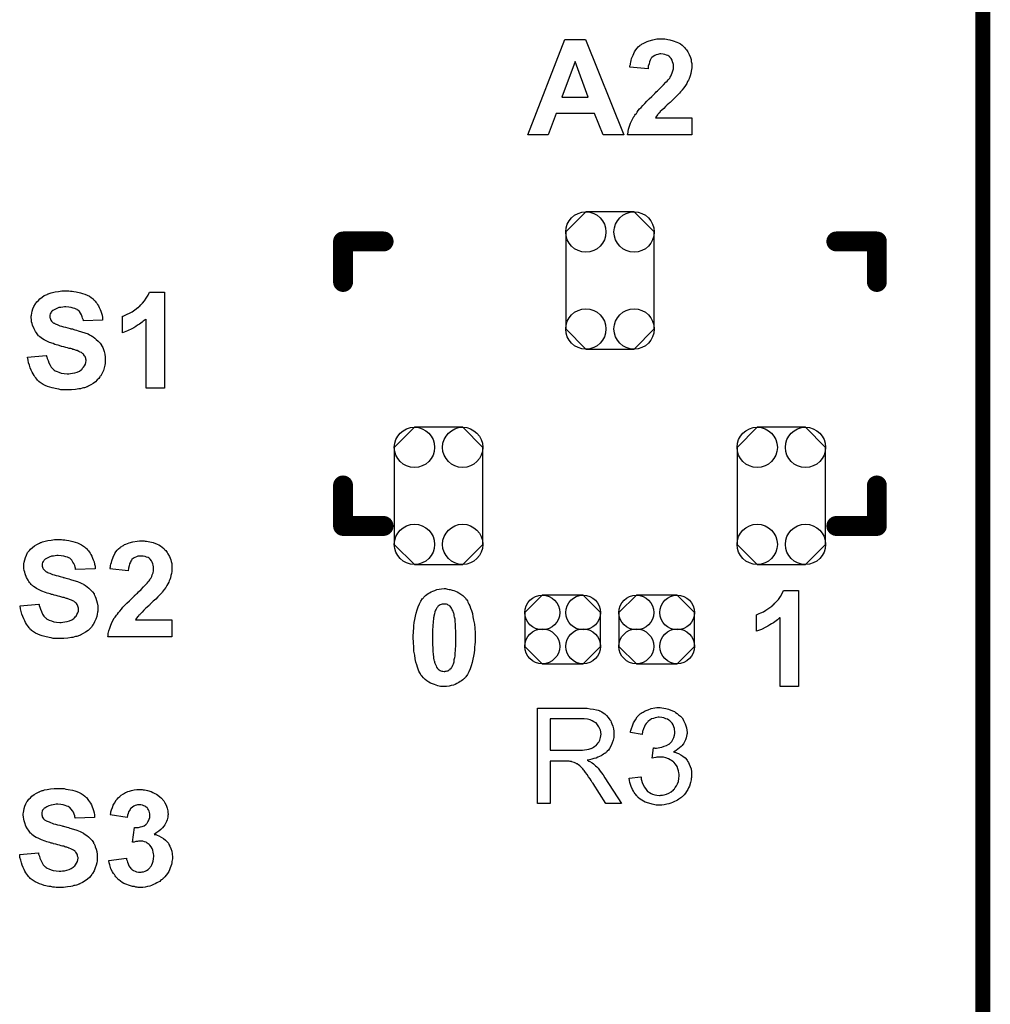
# Model space of a CAD drawing. Extents: x -0.07 to 0.95, y -0.15 to 1.54.
# Tile 12 of 13: x 0.56 to 0.95, y 0.78 to 1.17. Entities that reach past the tile are written whole.
import ezdxf

# ---------------------------------------------------------------- set-up
doc = ezdxf.new("R2010")
doc.units = 0
doc.layers.get('0').update_dxf_attribs({"linetype": 'CONTINUOUS'})
for name, color, linetype in [('gko', 6, 'CONTINUOUS'), ('gto', 2, 'CONTINUOUS'), ('gts', 1, 'CONTINUOUS')]:
    doc.layers.add(name, color=color, linetype=linetype)

# ---------------------------------------------------------------- blocks, each defined once
blk = doc.blocks.new('D67')
at = {"const_width": 0.004}
blk.add_lwpolyline([(-0.002, 0, 1), (0.002, 0, 1)], format="xyb", close=True, dxfattribs=at)
blk = doc.blocks.new('D71')
blk.add_lwpolyline([(0.0152, -0.0068), (0.0152, 0.0068), (0.0082, 0.0138), (-0.0082, 0.0138), (-0.0152, 0.0068), (-0.0152, -0.0068), (-0.0082, -0.0138), (0.0082, -0.0138)], close=True)
for centre in [(-0.0082, 0.0068), (0.0082, 0.0068), (-0.0082, -0.0068), (0.0082, -0.0068)]:
    blk.add_circle(centre, 0.007)
blk = doc.blocks.new('D74')
blk.add_lwpolyline([(-0.0178, 0.0195), (-0.0178, -0.0195), (-0.0097, -0.0276), (0.0097, -0.0276), (0.0178, -0.0195), (0.0178, 0.0195), (0.0097, 0.0276), (-0.0097, 0.0276)], close=True)
for centre in [(-0.0097, 0.0195), (0.0097, 0.0195), (-0.0097, -0.0195), (0.0097, -0.0195)]:
    blk.add_circle(centre, 0.0081)

msp = doc.modelspace()

# ---------------------------------------------------------------- linework, layer by layer
at = {"layer": 'gko', "color": 6, "const_width": 0.006}
msp.add_lwpolyline([(0.95, -0.05), (0.95, 1.45)], dxfattribs=at)
at = {"layer": 'gto', "color": 2}
for points in [[(0.8057, 1.1268), (0.7973, 1.1268), (0.7939, 1.1355), (0.7785, 1.1355), (0.7753, 1.1268), (0.7671, 1.1268), (0.782, 1.1652), (0.7902, 1.1652), (0.8057, 1.1268)], [(0.8217, 1.1654), (0.8222, 1.1654), (0.8228, 1.1653), (0.8234, 1.1652), (0.8241, 1.1651), (0.8255, 1.1647), (0.827, 1.1641), (0.8277, 1.1638), (0.8284, 1.1634), (0.8291, 1.1629), (0.8297, 1.1624), (0.8298, 1.1623), (0.8299, 1.1622), (0.83, 1.162), (0.8302, 1.1618), (0.8305, 1.1615), (0.8308, 1.1611), (0.8311, 1.1607), (0.8314, 1.1602), (0.832, 1.1591), (0.8325, 1.1579), (0.8327, 1.1571), (0.8328, 1.1564), (0.833, 1.1555), (0.833, 1.1547), (0.833, 1.1546), (0.833, 1.1543), (0.833, 1.1538), (0.8329, 1.1531), (0.8328, 1.1524), (0.8326, 1.1515), (0.8324, 1.1506), (0.8321, 1.1498), (0.832, 1.1496), (0.8319, 1.1494), (0.8317, 1.1489), (0.8313, 1.1483), (0.831, 1.1475), (0.8305, 1.1467), (0.8298, 1.1458), (0.8291, 1.1449), (0.8291, 1.1448), (0.8288, 1.1445), (0.8285, 1.1441), (0.828, 1.1436), (0.8274, 1.1429), (0.8265, 1.142), (0.8255, 1.1411), (0.8243, 1.1399), (0.8242, 1.1399), (0.8241, 1.1398), (0.824, 1.1397), (0.8237, 1.1394), (0.8231, 1.1389), (0.8224, 1.1382), (0.8217, 1.1375), (0.821, 1.1368), (0.8203, 1.1362), (0.8201, 1.1359), (0.8199, 1.1357), (0.8198, 1.1356), (0.8197, 1.1355), (0.8195, 1.1353), (0.8193, 1.135), (0.8188, 1.1344), (0.8184, 1.1337), (0.833, 1.1337), (0.833, 1.1268), (0.8072, 1.1268), (0.8072, 1.1269), (0.8072, 1.127), (0.8073, 1.1272), (0.8073, 1.1275), (0.8074, 1.1278), (0.8074, 1.1282), (0.8076, 1.1292), (0.808, 1.1303), (0.8084, 1.1316), (0.809, 1.1329), (0.8097, 1.1342), (0.8097, 1.1342), (0.8098, 1.1343), (0.8099, 1.1345), (0.8101, 1.1348), (0.8104, 1.1352), (0.8107, 1.1355), (0.8111, 1.136), (0.8115, 1.1366), (0.812, 1.1373), (0.8126, 1.1379), (0.8133, 1.1387), (0.8141, 1.1395), (0.8149, 1.1404), (0.8159, 1.1413), (0.8169, 1.1423), (0.818, 1.1434), (0.818, 1.1434), (0.8182, 1.1436), (0.8184, 1.1438), (0.8187, 1.1441), (0.8192, 1.1445), (0.8196, 1.1449), (0.8206, 1.1459), (0.8216, 1.147), (0.8226, 1.148), (0.8231, 1.1485), (0.8235, 1.149), (0.8239, 1.1494), (0.8241, 1.1497), (0.8241, 1.1498), (0.8243, 1.1501), (0.8246, 1.1505), (0.8249, 1.1511), (0.8251, 1.1518), (0.8254, 1.1526), (0.8256, 1.1534), (0.8256, 1.1542), (0.8256, 1.1543), (0.8256, 1.1543), (0.8256, 1.1546), (0.8256, 1.1551), (0.8255, 1.1556), (0.8253, 1.1562), (0.8251, 1.1569), (0.8247, 1.1575), (0.8243, 1.158), (0.8242, 1.1581), (0.8241, 1.1582), (0.8237, 1.1585), (0.8234, 1.1587), (0.8228, 1.1589), (0.8222, 1.1591), (0.8215, 1.1593), (0.8206, 1.1594), (0.8202, 1.1594), (0.8198, 1.1593), (0.8193, 1.1592), (0.8187, 1.159), (0.8181, 1.1587), (0.8175, 1.1584), (0.8169, 1.158), (0.8169, 1.1579), (0.8167, 1.1577), (0.8165, 1.1574), (0.8163, 1.1569), (0.816, 1.1562), (0.8158, 1.1554), (0.8155, 1.1545), (0.8154, 1.1534), (0.8081, 1.1541), (0.8081, 1.1541), (0.8081, 1.1544), (0.8081, 1.1546), (0.8083, 1.1551), (0.8083, 1.1556), (0.8085, 1.1561), (0.8086, 1.1567), (0.8088, 1.1575), (0.8094, 1.1589), (0.81, 1.1603), (0.8105, 1.161), (0.811, 1.1617), (0.8115, 1.1622), (0.8121, 1.1628), (0.8122, 1.1629), (0.8123, 1.1629), (0.8125, 1.163), (0.8128, 1.1632), (0.8131, 1.1634), (0.8135, 1.1636), (0.814, 1.1639), (0.8145, 1.1641), (0.8151, 1.1644), (0.8158, 1.1646), (0.8173, 1.1651), (0.819, 1.1654), (0.8199, 1.1654), (0.8208, 1.1655), (0.8214, 1.1655), (0.8217, 1.1654)], [(0.7861, 1.1563), (0.7808, 1.142), (0.7914, 1.142), (0.7861, 1.1563)], [(0.5826, 1.0641), (0.5832, 1.064), (0.5839, 1.064), (0.5846, 1.0639), (0.5855, 1.0637), (0.5873, 1.0634), (0.5881, 1.0631), (0.589, 1.0628), (0.5899, 1.0624), (0.5908, 1.062), (0.5915, 1.0615), (0.5923, 1.0609), (0.5923, 1.0609), (0.5924, 1.0607), (0.5926, 1.0606), (0.5928, 1.0604), (0.5931, 1.06), (0.5934, 1.0596), (0.5938, 1.0592), (0.5941, 1.0587), (0.5945, 1.0581), (0.5948, 1.0575), (0.5951, 1.0567), (0.5954, 1.056), (0.5957, 1.0552), (0.5959, 1.0543), (0.5961, 1.0534), (0.5961, 1.0524), (0.5884, 1.0521), (0.5884, 1.0522), (0.5884, 1.0523), (0.5883, 1.0526), (0.5881, 1.0531), (0.5879, 1.0537), (0.5876, 1.0545), (0.5873, 1.0551), (0.5868, 1.0558), (0.5862, 1.0564), (0.5861, 1.0564), (0.5859, 1.0566), (0.5855, 1.0568), (0.585, 1.057), (0.5843, 1.0572), (0.5835, 1.0575), (0.5825, 1.0576), (0.5813, 1.0577), (0.5808, 1.0577), (0.5802, 1.0576), (0.5794, 1.0575), (0.5786, 1.0574), (0.5777, 1.0571), (0.5769, 1.0567), (0.5761, 1.0562), (0.576, 1.0562), (0.5759, 1.0561), (0.5757, 1.0559), (0.5755, 1.0556), (0.5753, 1.0553), (0.575, 1.0549), (0.5749, 1.0544), (0.5749, 1.0539), (0.5749, 1.0538), (0.5749, 1.0536), (0.5749, 1.0534), (0.575, 1.0531), (0.5752, 1.0527), (0.5753, 1.0523), (0.5756, 1.0519), (0.576, 1.0515), (0.576, 1.0515), (0.5763, 1.0513), (0.5765, 1.0512), (0.5768, 1.0511), (0.577, 1.0509), (0.5774, 1.0508), (0.5779, 1.0506), (0.5784, 1.0504), (0.579, 1.0501), (0.5796, 1.0499), (0.5804, 1.0497), (0.5812, 1.0495), (0.5821, 1.0493), (0.5831, 1.049), (0.5831, 1.049), (0.5834, 1.0489), (0.5836, 1.0489), (0.584, 1.0488), (0.5845, 1.0486), (0.585, 1.0485), (0.5856, 1.0483), (0.5863, 1.0481), (0.5876, 1.0477), (0.589, 1.0473), (0.5903, 1.0468), (0.5909, 1.0465), (0.5914, 1.0462), (0.5915, 1.0462), (0.5915, 1.0461), (0.5919, 1.0459), (0.5924, 1.0456), (0.593, 1.0451), (0.5936, 1.0446), (0.5944, 1.0439), (0.5951, 1.0431), (0.5957, 1.0423), (0.5957, 1.0421), (0.5959, 1.0418), (0.5962, 1.0413), (0.5965, 1.0406), (0.5967, 1.0397), (0.597, 1.0387), (0.5972, 1.0375), (0.5972, 1.0362), (0.5972, 1.0361), (0.5972, 1.036), (0.5972, 1.0358), (0.5972, 1.0356), (0.5972, 1.0353), (0.5971, 1.0349), (0.597, 1.0342), (0.5968, 1.0332), (0.5965, 1.0321), (0.596, 1.031), (0.5954, 1.0299), (0.5954, 1.0299), (0.5952, 1.0298), (0.595, 1.0295), (0.5946, 1.0289), (0.594, 1.0283), (0.5933, 1.0276), (0.5924, 1.0269), (0.5914, 1.0263), (0.5901, 1.0257), (0.5901, 1.0257), (0.59, 1.0256), (0.5898, 1.0256), (0.5895, 1.0254), (0.5892, 1.0253), (0.5888, 1.0252), (0.5884, 1.0251), (0.5879, 1.025), (0.5873, 1.0248), (0.5866, 1.0247), (0.5852, 1.0245), (0.5836, 1.0243), (0.5818, 1.0243), (0.5811, 1.0243), (0.5806, 1.0243), (0.58, 1.0244), (0.5793, 1.0244), (0.5785, 1.0246), (0.5777, 1.0247), (0.5759, 1.0251), (0.5749, 1.0254), (0.574, 1.0257), (0.5731, 1.0261), (0.5722, 1.0265), (0.5714, 1.027), (0.5706, 1.0276), (0.5706, 1.0277), (0.5704, 1.0278), (0.5702, 1.0279), (0.57, 1.0282), (0.5697, 1.0286), (0.5693, 1.0291), (0.5689, 1.0296), (0.5686, 1.0301), (0.5682, 1.0308), (0.5678, 1.0315), (0.5674, 1.0323), (0.567, 1.0332), (0.5667, 1.0342), (0.5664, 1.0352), (0.5662, 1.0363), (0.566, 1.0375), (0.5735, 1.0382), (0.5735, 1.0382), (0.5736, 1.038), (0.5736, 1.0378), (0.5737, 1.0376), (0.5739, 1.0369), (0.5742, 1.0361), (0.5745, 1.0352), (0.575, 1.0342), (0.5755, 1.0334), (0.5763, 1.0326), (0.5764, 1.0325), (0.5767, 1.0323), (0.5771, 1.032), (0.5778, 1.0317), (0.5786, 1.0314), (0.5795, 1.0311), (0.5807, 1.0309), (0.5819, 1.0308), (0.5825, 1.0308), (0.5832, 1.0309), (0.584, 1.031), (0.5849, 1.0312), (0.5859, 1.0315), (0.5868, 1.0319), (0.5875, 1.0324), (0.5876, 1.0324), (0.5879, 1.0327), (0.5881, 1.033), (0.5885, 1.0334), (0.5889, 1.034), (0.5892, 1.0347), (0.5894, 1.0353), (0.5895, 1.0361), (0.5895, 1.0362), (0.5895, 1.0363), (0.5894, 1.0366), (0.5894, 1.0369), (0.5893, 1.0373), (0.5891, 1.0377), (0.5889, 1.038), (0.5886, 1.0384), (0.5886, 1.0385), (0.5885, 1.0386), (0.5883, 1.0388), (0.588, 1.039), (0.5876, 1.0393), (0.5871, 1.0395), (0.5866, 1.0398), (0.5859, 1.0401), (0.5858, 1.0401), (0.5856, 1.0402), (0.5852, 1.0403), (0.5849, 1.0404), (0.5846, 1.0405), (0.5842, 1.0406), (0.5838, 1.0408), (0.5833, 1.0409), (0.5827, 1.041), (0.582, 1.0412), (0.5813, 1.0414), (0.5805, 1.0416), (0.5797, 1.0418), (0.5796, 1.0418), (0.5794, 1.0419), (0.579, 1.042), (0.5787, 1.0421), (0.5782, 1.0423), (0.5775, 1.0424), (0.5769, 1.0426), (0.5762, 1.0429), (0.5748, 1.0434), (0.5734, 1.0441), (0.5727, 1.0444), (0.572, 1.0448), (0.5714, 1.0452), (0.5709, 1.0456), (0.5709, 1.0456), (0.5708, 1.0458), (0.5706, 1.0459), (0.5704, 1.0461), (0.5701, 1.0465), (0.5698, 1.0469), (0.5695, 1.0473), (0.5692, 1.0478), (0.5686, 1.0489), (0.568, 1.0503), (0.5678, 1.051), (0.5676, 1.0517), (0.5675, 1.0525), (0.5674, 1.0534), (0.5674, 1.0534), (0.5674, 1.0535), (0.5674, 1.0536), (0.5674, 1.0539), (0.5676, 1.0544), (0.5677, 1.0551), (0.5678, 1.056), (0.5681, 1.0569), (0.5685, 1.0579), (0.5691, 1.0589), (0.5691, 1.0589), (0.5691, 1.059), (0.5694, 1.0593), (0.5697, 1.0597), (0.5703, 1.0603), (0.5709, 1.0609), (0.5718, 1.0616), (0.5727, 1.0622), (0.5738, 1.0627), (0.5739, 1.0627), (0.574, 1.0628), (0.5742, 1.0629), (0.5744, 1.063), (0.5747, 1.0631), (0.575, 1.0632), (0.5755, 1.0633), (0.576, 1.0635), (0.5771, 1.0637), (0.5784, 1.0639), (0.5798, 1.0641), (0.5814, 1.0641), (0.5821, 1.0641), (0.5826, 1.0641)], [(0.621, 1.025), (0.6136, 1.025), (0.6136, 1.0528), (0.6136, 1.0527), (0.6135, 1.0526), (0.6132, 1.0525), (0.6129, 1.0522), (0.6125, 1.0519), (0.6121, 1.0515), (0.6115, 1.0511), (0.6109, 1.0507), (0.6102, 1.0503), (0.6095, 1.0498), (0.6087, 1.0493), (0.6079, 1.0489), (0.6061, 1.048), (0.6041, 1.0473), (0.6041, 1.0539), (0.6042, 1.0539), (0.6042, 1.054), (0.6044, 1.054), (0.6046, 1.0541), (0.6052, 1.0544), (0.606, 1.0547), (0.6069, 1.0551), (0.608, 1.0557), (0.6091, 1.0565), (0.6103, 1.0574), (0.6104, 1.0575), (0.6105, 1.0575), (0.6107, 1.0577), (0.6109, 1.0579), (0.6115, 1.0585), (0.6122, 1.0592), (0.613, 1.0601), (0.6137, 1.0612), (0.6145, 1.0624), (0.615, 1.0636), (0.621, 1.0636), (0.621, 1.025)], [(0.5796, 0.9641), (0.5802, 0.964), (0.5809, 0.964), (0.5816, 0.9639), (0.5825, 0.9637), (0.5842, 0.9634), (0.5851, 0.9631), (0.586, 0.9628), (0.5869, 0.9624), (0.5877, 0.962), (0.5885, 0.9615), (0.5892, 0.9609), (0.5893, 0.9609), (0.5894, 0.9607), (0.5896, 0.9606), (0.5898, 0.9604), (0.5901, 0.96), (0.5904, 0.9596), (0.5907, 0.9592), (0.5911, 0.9587), (0.5914, 0.9581), (0.5918, 0.9575), (0.5921, 0.9567), (0.5924, 0.956), (0.5927, 0.9552), (0.5929, 0.9543), (0.5931, 0.9534), (0.5931, 0.9524), (0.5853, 0.9521), (0.5853, 0.9522), (0.5853, 0.9523), (0.5852, 0.9526), (0.5851, 0.9531), (0.5849, 0.9537), (0.5846, 0.9545), (0.5842, 0.9551), (0.5837, 0.9558), (0.5832, 0.9564), (0.5831, 0.9564), (0.5829, 0.9566), (0.5825, 0.9568), (0.582, 0.957), (0.5813, 0.9572), (0.5805, 0.9575), (0.5795, 0.9576), (0.5783, 0.9577), (0.5777, 0.9577), (0.5771, 0.9576), (0.5764, 0.9575), (0.5756, 0.9574), (0.5747, 0.9571), (0.5739, 0.9567), (0.5731, 0.9562), (0.573, 0.9562), (0.5729, 0.9561), (0.5727, 0.9559), (0.5725, 0.9556), (0.5722, 0.9553), (0.572, 0.9549), (0.5719, 0.9544), (0.5719, 0.9539), (0.5719, 0.9538), (0.5719, 0.9536), (0.5719, 0.9534), (0.572, 0.9531), (0.5721, 0.9527), (0.5723, 0.9523), (0.5726, 0.9519), (0.573, 0.9515), (0.573, 0.9515), (0.5733, 0.9513), (0.5735, 0.9512), (0.5737, 0.9511), (0.574, 0.9509), (0.5744, 0.9508), (0.5749, 0.9506), (0.5754, 0.9504), (0.576, 0.9501), (0.5766, 0.9499), (0.5774, 0.9497), (0.5782, 0.9495), (0.5791, 0.9493), (0.5801, 0.949), (0.5801, 0.949), (0.5803, 0.9489), (0.5806, 0.9489), (0.581, 0.9488), (0.5815, 0.9486), (0.582, 0.9485), (0.5826, 0.9483), (0.5832, 0.9481), (0.5846, 0.9477), (0.586, 0.9473), (0.5873, 0.9468), (0.5878, 0.9465), (0.5884, 0.9462), (0.5884, 0.9462), (0.5885, 0.9461), (0.5888, 0.9459), (0.5893, 0.9456), (0.5899, 0.9451), (0.5906, 0.9446), (0.5913, 0.9439), (0.5921, 0.9431), (0.5927, 0.9423), (0.5927, 0.9421), (0.5929, 0.9418), (0.5932, 0.9413), (0.5934, 0.9406), (0.5937, 0.9397), (0.594, 0.9387), (0.5942, 0.9375), (0.5942, 0.9362), (0.5942, 0.9361), (0.5942, 0.936), (0.5942, 0.9358), (0.5942, 0.9356), (0.5942, 0.9353), (0.5941, 0.9349), (0.594, 0.9342), (0.5938, 0.9332), (0.5934, 0.9321), (0.5929, 0.931), (0.5923, 0.9299), (0.5923, 0.9299), (0.5922, 0.9298), (0.592, 0.9295), (0.5916, 0.9289), (0.591, 0.9283), (0.5903, 0.9276), (0.5893, 0.9269), (0.5883, 0.9263), (0.5871, 0.9257), (0.5871, 0.9257), (0.587, 0.9256), (0.5868, 0.9256), (0.5865, 0.9254), (0.5862, 0.9253), (0.5858, 0.9252), (0.5853, 0.9251), (0.5848, 0.925), (0.5842, 0.9248), (0.5836, 0.9247), (0.5822, 0.9245), (0.5806, 0.9243), (0.5788, 0.9243), (0.5781, 0.9243), (0.5776, 0.9243), (0.577, 0.9244), (0.5763, 0.9244), (0.5755, 0.9246), (0.5747, 0.9247), (0.5729, 0.9251), (0.5719, 0.9254), (0.571, 0.9257), (0.5701, 0.9261), (0.5692, 0.9265), (0.5684, 0.927), (0.5676, 0.9276), (0.5675, 0.9277), (0.5674, 0.9278), (0.5672, 0.9279), (0.567, 0.9282), (0.5666, 0.9286), (0.5663, 0.9291), (0.5659, 0.9296), (0.5655, 0.9301), (0.5651, 0.9308), (0.5648, 0.9315), (0.5644, 0.9323), (0.564, 0.9332), (0.5637, 0.9342), (0.5634, 0.9352), (0.5631, 0.9363), (0.563, 0.9375), (0.5705, 0.9382), (0.5705, 0.9382), (0.5706, 0.938), (0.5706, 0.9378), (0.5706, 0.9376), (0.5709, 0.9369), (0.5711, 0.9361), (0.5715, 0.9352), (0.572, 0.9342), (0.5725, 0.9334), (0.5732, 0.9326), (0.5734, 0.9325), (0.5736, 0.9323), (0.5741, 0.932), (0.5747, 0.9317), (0.5756, 0.9314), (0.5765, 0.9311), (0.5776, 0.9309), (0.5789, 0.9308), (0.5795, 0.9308), (0.5802, 0.9309), (0.581, 0.931), (0.5819, 0.9312), (0.5828, 0.9315), (0.5837, 0.9319), (0.5845, 0.9324), (0.5846, 0.9324), (0.5848, 0.9327), (0.5851, 0.933), (0.5855, 0.9334), (0.5858, 0.934), (0.5862, 0.9347), (0.5864, 0.9353), (0.5865, 0.9361), (0.5865, 0.9362), (0.5865, 0.9363), (0.5864, 0.9366), (0.5863, 0.9369), (0.5862, 0.9373), (0.5861, 0.9377), (0.5859, 0.938), (0.5856, 0.9384), (0.5856, 0.9385), (0.5855, 0.9386), (0.5853, 0.9388), (0.585, 0.939), (0.5846, 0.9393), (0.5841, 0.9395), (0.5836, 0.9398), (0.5828, 0.9401), (0.5828, 0.9401), (0.5826, 0.9402), (0.5822, 0.9403), (0.5819, 0.9404), (0.5816, 0.9405), (0.5812, 0.9406), (0.5807, 0.9408), (0.5802, 0.9409), (0.5797, 0.941), (0.579, 0.9412), (0.5783, 0.9414), (0.5775, 0.9416), (0.5766, 0.9418), (0.5766, 0.9418), (0.5764, 0.9419), (0.576, 0.942), (0.5756, 0.9421), (0.5751, 0.9423), (0.5745, 0.9424), (0.5739, 0.9426), (0.5732, 0.9429), (0.5717, 0.9434), (0.5704, 0.9441), (0.5696, 0.9444), (0.569, 0.9448), (0.5684, 0.9452), (0.5679, 0.9456), (0.5679, 0.9456), (0.5677, 0.9458), (0.5676, 0.9459), (0.5674, 0.9461), (0.5671, 0.9465), (0.5668, 0.9469), (0.5665, 0.9473), (0.5662, 0.9478), (0.5655, 0.9489), (0.565, 0.9503), (0.5648, 0.951), (0.5646, 0.9517), (0.5645, 0.9525), (0.5644, 0.9534), (0.5644, 0.9534), (0.5644, 0.9535), (0.5644, 0.9536), (0.5644, 0.9539), (0.5645, 0.9544), (0.5646, 0.9551), (0.5648, 0.956), (0.5651, 0.9569), (0.5655, 0.9579), (0.566, 0.9589), (0.566, 0.9589), (0.5661, 0.959), (0.5664, 0.9593), (0.5667, 0.9597), (0.5672, 0.9603), (0.5679, 0.9609), (0.5687, 0.9616), (0.5697, 0.9622), (0.5708, 0.9627), (0.5709, 0.9627), (0.571, 0.9628), (0.5711, 0.9629), (0.5714, 0.963), (0.5717, 0.9631), (0.572, 0.9632), (0.5725, 0.9633), (0.573, 0.9635), (0.5741, 0.9637), (0.5754, 0.9639), (0.5768, 0.9641), (0.5784, 0.9641), (0.5791, 0.9641), (0.5796, 0.9641)], [(0.6128, 0.9636), (0.6133, 0.9635), (0.6138, 0.9635), (0.6144, 0.9634), (0.6151, 0.9632), (0.6165, 0.9629), (0.618, 0.9623), (0.6188, 0.962), (0.6194, 0.9616), (0.6201, 0.9611), (0.6208, 0.9605), (0.6208, 0.9605), (0.6209, 0.9604), (0.621, 0.9602), (0.6212, 0.96), (0.6215, 0.9597), (0.6218, 0.9593), (0.6221, 0.9589), (0.6224, 0.9584), (0.623, 0.9573), (0.6235, 0.956), (0.6237, 0.9553), (0.6239, 0.9545), (0.624, 0.9537), (0.624, 0.9529), (0.624, 0.9528), (0.624, 0.9524), (0.624, 0.9519), (0.6239, 0.9513), (0.6238, 0.9505), (0.6236, 0.9497), (0.6234, 0.9488), (0.6231, 0.9479), (0.623, 0.9478), (0.6229, 0.9475), (0.6227, 0.947), (0.6224, 0.9464), (0.622, 0.9457), (0.6215, 0.9449), (0.6209, 0.944), (0.6201, 0.943), (0.6201, 0.943), (0.6199, 0.9427), (0.6195, 0.9423), (0.619, 0.9418), (0.6184, 0.9411), (0.6175, 0.9402), (0.6165, 0.9393), (0.6153, 0.9381), (0.6153, 0.938), (0.6151, 0.938), (0.615, 0.9378), (0.6148, 0.9376), (0.6141, 0.937), (0.6134, 0.9364), (0.6127, 0.9357), (0.612, 0.9349), (0.6113, 0.9343), (0.6111, 0.934), (0.6109, 0.9338), (0.6108, 0.9338), (0.6107, 0.9337), (0.6105, 0.9334), (0.6103, 0.9332), (0.6098, 0.9325), (0.6094, 0.9318), (0.624, 0.9318), (0.624, 0.925), (0.5982, 0.925), (0.5982, 0.9251), (0.5982, 0.9252), (0.5983, 0.9254), (0.5983, 0.9257), (0.5984, 0.926), (0.5984, 0.9264), (0.5987, 0.9274), (0.599, 0.9285), (0.5994, 0.9297), (0.6, 0.931), (0.6007, 0.9323), (0.6007, 0.9324), (0.6008, 0.9325), (0.6009, 0.9327), (0.6012, 0.9329), (0.6014, 0.9333), (0.6017, 0.9337), (0.6021, 0.9342), (0.6025, 0.9348), (0.603, 0.9354), (0.6037, 0.9361), (0.6043, 0.9369), (0.6051, 0.9377), (0.6059, 0.9385), (0.6069, 0.9395), (0.6079, 0.9405), (0.609, 0.9415), (0.609, 0.9416), (0.6092, 0.9418), (0.6094, 0.942), (0.6098, 0.9423), (0.6102, 0.9426), (0.6106, 0.9431), (0.6116, 0.9441), (0.6126, 0.9451), (0.6136, 0.9462), (0.6141, 0.9466), (0.6145, 0.9471), (0.6149, 0.9475), (0.6151, 0.9479), (0.6151, 0.948), (0.6153, 0.9483), (0.6156, 0.9487), (0.6159, 0.9493), (0.6161, 0.95), (0.6164, 0.9508), (0.6166, 0.9515), (0.6166, 0.9524), (0.6166, 0.9524), (0.6166, 0.9525), (0.6166, 0.9528), (0.6166, 0.9532), (0.6165, 0.9538), (0.6163, 0.9544), (0.6161, 0.955), (0.6158, 0.9556), (0.6153, 0.9562), (0.6153, 0.9562), (0.6151, 0.9564), (0.6148, 0.9566), (0.6144, 0.9569), (0.6138, 0.9571), (0.6132, 0.9573), (0.6125, 0.9575), (0.6116, 0.9575), (0.6113, 0.9575), (0.6108, 0.9575), (0.6103, 0.9574), (0.6097, 0.9572), (0.6091, 0.9569), (0.6085, 0.9566), (0.6079, 0.9561), (0.6079, 0.9561), (0.6077, 0.9559), (0.6075, 0.9555), (0.6073, 0.955), (0.607, 0.9544), (0.6068, 0.9536), (0.6065, 0.9526), (0.6064, 0.9515), (0.5991, 0.9523), (0.5991, 0.9523), (0.5992, 0.9525), (0.5992, 0.9528), (0.5993, 0.9532), (0.5993, 0.9537), (0.5995, 0.9543), (0.5997, 0.9549), (0.5998, 0.9556), (0.6004, 0.957), (0.601, 0.9585), (0.6015, 0.9592), (0.602, 0.9599), (0.6025, 0.9604), (0.6032, 0.961), (0.6032, 0.961), (0.6033, 0.9611), (0.6035, 0.9612), (0.6038, 0.9614), (0.6041, 0.9616), (0.6045, 0.9618), (0.605, 0.9621), (0.6055, 0.9623), (0.6062, 0.9626), (0.6068, 0.9628), (0.6083, 0.9632), (0.61, 0.9635), (0.6109, 0.9636), (0.6118, 0.9636), (0.6124, 0.9636), (0.6128, 0.9636)], [(0.7344, 0.9443), (0.7348, 0.9442), (0.7354, 0.9441), (0.7359, 0.944), (0.7366, 0.9438), (0.7373, 0.9436), (0.738, 0.9434), (0.7387, 0.9431), (0.7394, 0.9427), (0.7401, 0.9422), (0.7409, 0.9417), (0.7415, 0.9411), (0.7421, 0.9404), (0.7422, 0.9403), (0.7423, 0.9401), (0.7425, 0.9399), (0.7428, 0.9395), (0.743, 0.9389), (0.7434, 0.9382), (0.7437, 0.9375), (0.744, 0.9366), (0.7444, 0.9356), (0.7448, 0.9344), (0.745, 0.9331), (0.7453, 0.9317), (0.7456, 0.9301), (0.7458, 0.9285), (0.7459, 0.9266), (0.7459, 0.9246), (0.7459, 0.9246), (0.7459, 0.9245), (0.7459, 0.9244), (0.7459, 0.9241), (0.7459, 0.9236), (0.7459, 0.9229), (0.7458, 0.922), (0.7457, 0.9209), (0.7456, 0.9198), (0.7455, 0.9186), (0.7453, 0.9173), (0.745, 0.916), (0.7447, 0.9147), (0.7443, 0.9134), (0.7439, 0.9122), (0.7434, 0.911), (0.7428, 0.9099), (0.7421, 0.9089), (0.7421, 0.9089), (0.742, 0.9088), (0.7418, 0.9086), (0.7416, 0.9083), (0.7413, 0.9081), (0.7409, 0.9077), (0.7404, 0.9073), (0.7399, 0.907), (0.7393, 0.9066), (0.7386, 0.9062), (0.7379, 0.9059), (0.7372, 0.9056), (0.7363, 0.9054), (0.7354, 0.9052), (0.7344, 0.9051), (0.7334, 0.905), (0.7332, 0.905), (0.7329, 0.9051), (0.7325, 0.9051), (0.732, 0.9051), (0.7315, 0.9052), (0.7309, 0.9053), (0.7302, 0.9056), (0.7295, 0.9058), (0.7288, 0.9061), (0.728, 0.9064), (0.7273, 0.9068), (0.7265, 0.9073), (0.7258, 0.9079), (0.7251, 0.9085), (0.7244, 0.9093), (0.7243, 0.9093), (0.7242, 0.9095), (0.7241, 0.9098), (0.7239, 0.9101), (0.7236, 0.9106), (0.7233, 0.9112), (0.723, 0.912), (0.7227, 0.9128), (0.7224, 0.9138), (0.7221, 0.9149), (0.7218, 0.9162), (0.7216, 0.9176), (0.7213, 0.9192), (0.7212, 0.9209), (0.7211, 0.9227), (0.721, 0.9247), (0.721, 0.9248), (0.721, 0.9248), (0.721, 0.925), (0.721, 0.9252), (0.721, 0.9258), (0.7211, 0.9265), (0.7211, 0.9274), (0.7212, 0.9284), (0.7213, 0.9295), (0.7214, 0.9308), (0.7217, 0.932), (0.7219, 0.9333), (0.7222, 0.9346), (0.7226, 0.9359), (0.723, 0.9371), (0.7235, 0.9383), (0.7241, 0.9394), (0.7247, 0.9404), (0.7248, 0.9404), (0.7249, 0.9405), (0.7251, 0.9407), (0.7253, 0.941), (0.7256, 0.9413), (0.726, 0.9416), (0.7265, 0.942), (0.727, 0.9424), (0.7276, 0.9427), (0.7282, 0.9431), (0.7289, 0.9434), (0.7297, 0.9437), (0.7305, 0.944), (0.7315, 0.9442), (0.7324, 0.9443), (0.7334, 0.9444), (0.734, 0.9444), (0.7344, 0.9443)], [(0.8759, 0.905), (0.8685, 0.905), (0.8685, 0.9328), (0.8684, 0.9327), (0.8683, 0.9326), (0.8681, 0.9325), (0.8678, 0.9322), (0.8674, 0.9319), (0.8669, 0.9315), (0.8664, 0.9311), (0.8658, 0.9307), (0.8651, 0.9303), (0.8644, 0.9298), (0.8636, 0.9293), (0.8628, 0.9289), (0.861, 0.928), (0.859, 0.9273), (0.859, 0.9339), (0.8591, 0.9339), (0.8591, 0.934), (0.8593, 0.934), (0.8595, 0.9341), (0.8601, 0.9344), (0.8608, 0.9347), (0.8618, 0.9351), (0.8628, 0.9357), (0.864, 0.9365), (0.8652, 0.9374), (0.8653, 0.9375), (0.8654, 0.9375), (0.8655, 0.9377), (0.8658, 0.9379), (0.8664, 0.9385), (0.867, 0.9392), (0.8678, 0.9401), (0.8686, 0.9412), (0.8693, 0.9424), (0.8699, 0.9436), (0.8759, 0.9436), (0.8759, 0.905)], [(0.7334, 0.9382), (0.7332, 0.9382), (0.7329, 0.9382), (0.7327, 0.9381), (0.7323, 0.938), (0.7319, 0.9379), (0.7314, 0.9376), (0.731, 0.9374), (0.731, 0.9373), (0.7309, 0.9372), (0.7307, 0.937), (0.7305, 0.9367), (0.7302, 0.9362), (0.73, 0.9357), (0.7297, 0.9351), (0.7295, 0.9343), (0.7295, 0.9342), (0.7294, 0.9342), (0.7294, 0.934), (0.7294, 0.9337), (0.7293, 0.9334), (0.7293, 0.933), (0.7292, 0.9326), (0.7292, 0.932), (0.729, 0.9314), (0.729, 0.9307), (0.7289, 0.9299), (0.7289, 0.929), (0.7288, 0.928), (0.7288, 0.927), (0.7288, 0.9259), (0.7288, 0.9246), (0.7288, 0.9246), (0.7288, 0.9244), (0.7288, 0.924), (0.7288, 0.9235), (0.7288, 0.923), (0.7288, 0.9224), (0.7288, 0.9216), (0.7289, 0.9209), (0.7289, 0.9194), (0.729, 0.9178), (0.7291, 0.9171), (0.7292, 0.9164), (0.7293, 0.9158), (0.7294, 0.9153), (0.7295, 0.9152), (0.7295, 0.9149), (0.7297, 0.9144), (0.7299, 0.9139), (0.7302, 0.9134), (0.7304, 0.9128), (0.7308, 0.9123), (0.7311, 0.9119), (0.7312, 0.9119), (0.7313, 0.9118), (0.7315, 0.9117), (0.7318, 0.9115), (0.7321, 0.9114), (0.7325, 0.9112), (0.7329, 0.9112), (0.7334, 0.9111), (0.7337, 0.9111), (0.7339, 0.9112), (0.7342, 0.9112), (0.7346, 0.9113), (0.735, 0.9114), (0.7354, 0.9117), (0.7358, 0.9119), (0.7358, 0.912), (0.7359, 0.9121), (0.7362, 0.9123), (0.7364, 0.9127), (0.7366, 0.913), (0.7369, 0.9136), (0.7372, 0.9142), (0.7374, 0.915), (0.7374, 0.915), (0.7374, 0.9151), (0.7374, 0.9153), (0.7375, 0.9155), (0.7375, 0.9159), (0.7376, 0.9163), (0.7377, 0.9167), (0.7378, 0.9173), (0.7378, 0.9179), (0.7379, 0.9186), (0.738, 0.9194), (0.738, 0.9203), (0.7381, 0.9212), (0.7381, 0.9223), (0.7381, 0.9234), (0.7381, 0.9246), (0.7381, 0.9247), (0.7381, 0.9249), (0.7381, 0.9253), (0.7381, 0.9258), (0.7381, 0.9263), (0.7381, 0.9269), (0.7381, 0.9276), (0.738, 0.9284), (0.738, 0.9299), (0.7379, 0.9314), (0.7378, 0.9321), (0.7376, 0.9329), (0.7375, 0.9335), (0.7374, 0.934), (0.7374, 0.934), (0.7374, 0.9341), (0.7373, 0.9344), (0.7372, 0.9348), (0.737, 0.9354), (0.7367, 0.9359), (0.7364, 0.9365), (0.7361, 0.937), (0.7358, 0.9374), (0.7357, 0.9374), (0.7356, 0.9375), (0.7354, 0.9376), (0.7351, 0.9378), (0.7348, 0.938), (0.7344, 0.9381), (0.7339, 0.9382), (0.7334, 0.9382)], [(0.7893, 0.8964), (0.7898, 0.8964), (0.7909, 0.8963), (0.7921, 0.8961), (0.7935, 0.896), (0.7947, 0.8957), (0.7953, 0.8955), (0.7958, 0.8954), (0.7959, 0.8954), (0.7959, 0.8953), (0.7963, 0.8951), (0.7968, 0.8949), (0.7974, 0.8945), (0.798, 0.894), (0.7987, 0.8934), (0.7994, 0.8926), (0.8001, 0.8917), (0.8001, 0.8916), (0.8001, 0.8916), (0.8004, 0.8912), (0.8006, 0.8907), (0.8009, 0.89), (0.8012, 0.8891), (0.8015, 0.8881), (0.8016, 0.8871), (0.8017, 0.8859), (0.8017, 0.8859), (0.8017, 0.8857), (0.8017, 0.8855), (0.8016, 0.8852), (0.8016, 0.8849), (0.8016, 0.8845), (0.8014, 0.8835), (0.801, 0.8824), (0.8006, 0.8813), (0.7999, 0.8801), (0.7995, 0.8795), (0.799, 0.879), (0.799, 0.8789), (0.7989, 0.8789), (0.7987, 0.8787), (0.7985, 0.8785), (0.7983, 0.8783), (0.7979, 0.8781), (0.7975, 0.8778), (0.797, 0.8775), (0.7965, 0.8772), (0.7959, 0.8769), (0.7952, 0.8766), (0.7945, 0.8763), (0.7936, 0.8761), (0.7928, 0.8758), (0.7919, 0.8756), (0.7909, 0.8755), (0.791, 0.8754), (0.7912, 0.8753), (0.7915, 0.8751), (0.792, 0.8749), (0.793, 0.8743), (0.7935, 0.8739), (0.7939, 0.8735), (0.794, 0.8734), (0.7943, 0.8732), (0.7948, 0.8727), (0.7953, 0.8722), (0.7959, 0.8714), (0.7966, 0.8705), (0.7974, 0.8695), (0.7981, 0.8684), (0.8047, 0.858), (0.7984, 0.858), (0.7934, 0.866), (0.7934, 0.866), (0.7933, 0.8662), (0.7931, 0.8663), (0.793, 0.8665), (0.7926, 0.8672), (0.7921, 0.8679), (0.7915, 0.8688), (0.7909, 0.8697), (0.7903, 0.8705), (0.7897, 0.8713), (0.7896, 0.8713), (0.7895, 0.8715), (0.7892, 0.8719), (0.7888, 0.8723), (0.788, 0.8731), (0.7875, 0.8735), (0.7871, 0.8738), (0.787, 0.8739), (0.7869, 0.8739), (0.7867, 0.874), (0.7864, 0.8742), (0.786, 0.8744), (0.7857, 0.8745), (0.7848, 0.8748), (0.7847, 0.8748), (0.7846, 0.8749), (0.7844, 0.8749), (0.7841, 0.8749), (0.7837, 0.875), (0.7833, 0.875), (0.7827, 0.875), (0.7761, 0.875), (0.7761, 0.858), (0.771, 0.858), (0.771, 0.8964), (0.7888, 0.8964), (0.7893, 0.8964)], [(0.8209, 0.8965), (0.8217, 0.8964), (0.8226, 0.8962), (0.8236, 0.896), (0.8246, 0.8956), (0.8256, 0.8952), (0.8256, 0.8952), (0.8257, 0.8951), (0.826, 0.895), (0.8265, 0.8946), (0.8271, 0.8942), (0.8277, 0.8937), (0.8284, 0.8931), (0.8291, 0.8924), (0.8296, 0.8915), (0.8297, 0.8914), (0.8298, 0.8911), (0.8301, 0.8906), (0.8303, 0.89), (0.8306, 0.8893), (0.8308, 0.8885), (0.831, 0.8875), (0.8311, 0.8866), (0.8311, 0.8865), (0.8311, 0.8861), (0.831, 0.8857), (0.8309, 0.8851), (0.8307, 0.8844), (0.8304, 0.8836), (0.8301, 0.8828), (0.8297, 0.882), (0.8296, 0.8819), (0.8294, 0.8817), (0.8291, 0.8813), (0.8287, 0.8809), (0.8281, 0.8804), (0.8274, 0.8798), (0.8267, 0.8793), (0.8257, 0.8788), (0.8258, 0.8788), (0.8259, 0.8788), (0.8261, 0.8787), (0.8263, 0.8786), (0.8269, 0.8784), (0.8277, 0.8781), (0.8286, 0.8776), (0.8294, 0.8771), (0.8303, 0.8764), (0.8311, 0.8755), (0.8311, 0.8754), (0.8313, 0.8751), (0.8317, 0.8745), (0.832, 0.8738), (0.8323, 0.8729), (0.8327, 0.8719), (0.8329, 0.8707), (0.8329, 0.8693), (0.8329, 0.8693), (0.8329, 0.8691), (0.8329, 0.8688), (0.8329, 0.8685), (0.8328, 0.868), (0.8327, 0.8675), (0.8326, 0.867), (0.8325, 0.8664), (0.8321, 0.865), (0.8317, 0.8643), (0.8314, 0.8637), (0.8309, 0.8629), (0.8304, 0.8622), (0.8299, 0.8615), (0.8292, 0.8608), (0.8292, 0.8608), (0.8291, 0.8607), (0.8288, 0.8605), (0.8286, 0.8603), (0.8282, 0.86), (0.8278, 0.8597), (0.8273, 0.8594), (0.8267, 0.8591), (0.8261, 0.8588), (0.8253, 0.8584), (0.8246, 0.8582), (0.8238, 0.8579), (0.8229, 0.8577), (0.8219, 0.8575), (0.821, 0.8574), (0.82, 0.8573), (0.8195, 0.8573), (0.8191, 0.8574), (0.8187, 0.8574), (0.8182, 0.8575), (0.8176, 0.8576), (0.817, 0.8577), (0.8157, 0.8581), (0.8143, 0.8586), (0.8136, 0.8589), (0.8129, 0.8593), (0.8122, 0.8598), (0.8116, 0.8603), (0.8115, 0.8604), (0.8114, 0.8605), (0.8112, 0.8607), (0.8111, 0.8609), (0.8108, 0.8612), (0.8105, 0.8616), (0.8102, 0.8619), (0.8098, 0.8624), (0.8095, 0.863), (0.8092, 0.8636), (0.8086, 0.8649), (0.8081, 0.8664), (0.8079, 0.8673), (0.8078, 0.8682), (0.8125, 0.8688), (0.8125, 0.8687), (0.8126, 0.8686), (0.8126, 0.8684), (0.8127, 0.8681), (0.8127, 0.8678), (0.8128, 0.8674), (0.8131, 0.8665), (0.8135, 0.8655), (0.814, 0.8646), (0.8146, 0.8637), (0.8152, 0.8629), (0.8153, 0.8629), (0.8156, 0.8627), (0.816, 0.8624), (0.8166, 0.8621), (0.8172, 0.8618), (0.8181, 0.8615), (0.819, 0.8613), (0.82, 0.8612), (0.8203, 0.8612), (0.8206, 0.8613), (0.8212, 0.8613), (0.8219, 0.8615), (0.8228, 0.8618), (0.8238, 0.8622), (0.8247, 0.8627), (0.8256, 0.8635), (0.8257, 0.8636), (0.826, 0.8639), (0.8263, 0.8644), (0.8268, 0.8651), (0.8272, 0.8659), (0.8276, 0.8669), (0.8278, 0.868), (0.8279, 0.8692), (0.8279, 0.8693), (0.8279, 0.8694), (0.8279, 0.8695), (0.8279, 0.8698), (0.8278, 0.8704), (0.8277, 0.8711), (0.8274, 0.872), (0.8271, 0.8729), (0.8265, 0.8738), (0.8258, 0.8746), (0.8257, 0.8747), (0.8254, 0.8749), (0.8249, 0.8753), (0.8243, 0.8756), (0.8236, 0.876), (0.8226, 0.8764), (0.8216, 0.8766), (0.8204, 0.8767), (0.8199, 0.8767), (0.8195, 0.8766), (0.819, 0.8766), (0.8185, 0.8765), (0.8178, 0.8764), (0.8171, 0.8762), (0.8176, 0.8804), (0.8179, 0.8804), (0.8181, 0.8803), (0.8188, 0.8803), (0.8195, 0.8804), (0.8202, 0.8805), (0.821, 0.8807), (0.8219, 0.881), (0.8228, 0.8814), (0.8238, 0.8819), (0.8238, 0.8819), (0.8239, 0.8819), (0.8242, 0.8821), (0.8246, 0.8825), (0.825, 0.883), (0.8254, 0.8838), (0.8258, 0.8846), (0.8261, 0.8855), (0.8262, 0.8861), (0.8262, 0.8867), (0.8262, 0.8867), (0.8262, 0.8868), (0.8262, 0.8871), (0.8261, 0.8876), (0.826, 0.8882), (0.8258, 0.8889), (0.8255, 0.8896), (0.8251, 0.8903), (0.8244, 0.891), (0.8244, 0.891), (0.8241, 0.8912), (0.8237, 0.8915), (0.8232, 0.8919), (0.8226, 0.8921), (0.8218, 0.8924), (0.8209, 0.8926), (0.8199, 0.8927), (0.8195, 0.8927), (0.819, 0.8926), (0.8183, 0.8925), (0.8176, 0.8922), (0.8168, 0.892), (0.8161, 0.8915), (0.8153, 0.891), (0.8153, 0.8909), (0.8151, 0.8906), (0.8147, 0.8902), (0.8143, 0.8897), (0.814, 0.889), (0.8136, 0.8881), (0.8132, 0.887), (0.813, 0.8858), (0.8083, 0.8866), (0.8083, 0.8867), (0.8084, 0.8869), (0.8084, 0.8871), (0.8085, 0.8874), (0.8086, 0.8878), (0.8087, 0.8882), (0.8091, 0.8893), (0.8096, 0.8905), (0.8103, 0.8917), (0.8111, 0.8929), (0.8122, 0.894), (0.8122, 0.894), (0.8123, 0.8941), (0.8125, 0.8942), (0.8127, 0.8944), (0.813, 0.8946), (0.8134, 0.8948), (0.8138, 0.895), (0.8143, 0.8953), (0.8154, 0.8957), (0.8167, 0.8962), (0.8182, 0.8965), (0.819, 0.8966), (0.8203, 0.8966), (0.8209, 0.8965)], [(0.7882, 0.8921), (0.7761, 0.8921), (0.7761, 0.8794), (0.7875, 0.8794), (0.7882, 0.8795), (0.789, 0.8795), (0.7899, 0.8796), (0.7908, 0.8797), (0.7916, 0.8799), (0.7924, 0.8801), (0.7925, 0.8801), (0.7928, 0.8803), (0.7931, 0.8804), (0.7935, 0.8806), (0.794, 0.881), (0.7945, 0.8814), (0.795, 0.8819), (0.7954, 0.8824), (0.7955, 0.8825), (0.7956, 0.8827), (0.7958, 0.883), (0.796, 0.8835), (0.7961, 0.884), (0.7963, 0.8845), (0.7964, 0.8852), (0.7965, 0.8859), (0.7965, 0.8859), (0.7965, 0.886), (0.7964, 0.8863), (0.7964, 0.8868), (0.7963, 0.8875), (0.796, 0.8881), (0.7956, 0.8889), (0.7951, 0.8896), (0.7945, 0.8904), (0.7944, 0.8904), (0.7941, 0.8906), (0.7936, 0.8909), (0.7929, 0.8912), (0.7921, 0.8916), (0.791, 0.8919), (0.7897, 0.8921), (0.7882, 0.8921)], [(0.5794, 0.8641), (0.58, 0.864), (0.5807, 0.864), (0.5814, 0.8638), (0.5823, 0.8637), (0.584, 0.8634), (0.5849, 0.8631), (0.5858, 0.8628), (0.5867, 0.8624), (0.5875, 0.862), (0.5883, 0.8615), (0.589, 0.8609), (0.5891, 0.8609), (0.5892, 0.8607), (0.5894, 0.8606), (0.5896, 0.8604), (0.5899, 0.86), (0.5902, 0.8596), (0.5905, 0.8592), (0.5909, 0.8587), (0.5913, 0.8581), (0.5916, 0.8575), (0.5919, 0.8567), (0.5922, 0.856), (0.5925, 0.8552), (0.5927, 0.8543), (0.5929, 0.8534), (0.5929, 0.8524), (0.5851, 0.8521), (0.5851, 0.8522), (0.5851, 0.8522), (0.585, 0.8526), (0.5849, 0.8531), (0.5847, 0.8537), (0.5844, 0.8545), (0.584, 0.8551), (0.5835, 0.8558), (0.583, 0.8564), (0.5829, 0.8564), (0.5827, 0.8566), (0.5823, 0.8568), (0.5818, 0.857), (0.5811, 0.8572), (0.5803, 0.8575), (0.5793, 0.8576), (0.5781, 0.8577), (0.5775, 0.8577), (0.5769, 0.8576), (0.5762, 0.8575), (0.5754, 0.8574), (0.5745, 0.8571), (0.5737, 0.8567), (0.5729, 0.8562), (0.5728, 0.8562), (0.5727, 0.8561), (0.5725, 0.8559), (0.5723, 0.8556), (0.572, 0.8553), (0.5718, 0.8549), (0.5717, 0.8544), (0.5717, 0.8539), (0.5717, 0.8538), (0.5717, 0.8536), (0.5717, 0.8534), (0.5718, 0.8531), (0.5719, 0.8527), (0.5721, 0.8523), (0.5724, 0.8519), (0.5728, 0.8515), (0.5728, 0.8515), (0.5731, 0.8513), (0.5733, 0.8512), (0.5735, 0.8511), (0.5738, 0.8509), (0.5742, 0.8508), (0.5747, 0.8506), (0.5752, 0.8504), (0.5758, 0.8501), (0.5764, 0.8499), (0.5772, 0.8497), (0.578, 0.8495), (0.5789, 0.8493), (0.5799, 0.849), (0.5799, 0.849), (0.5802, 0.8489), (0.5804, 0.8489), (0.5808, 0.8488), (0.5813, 0.8486), (0.5818, 0.8485), (0.5824, 0.8483), (0.583, 0.8481), (0.5844, 0.8477), (0.5858, 0.8473), (0.5871, 0.8468), (0.5876, 0.8465), (0.5882, 0.8462), (0.5883, 0.8462), (0.5883, 0.8461), (0.5886, 0.8459), (0.5891, 0.8456), (0.5898, 0.8451), (0.5904, 0.8446), (0.5911, 0.8439), (0.5919, 0.8431), (0.5925, 0.8423), (0.5925, 0.8421), (0.5927, 0.8418), (0.593, 0.8413), (0.5932, 0.8406), (0.5935, 0.8397), (0.5938, 0.8387), (0.594, 0.8375), (0.594, 0.8362), (0.594, 0.8361), (0.594, 0.836), (0.594, 0.8358), (0.594, 0.8356), (0.594, 0.8353), (0.5939, 0.8349), (0.5938, 0.8342), (0.5936, 0.8332), (0.5932, 0.8321), (0.5928, 0.831), (0.5921, 0.8299), (0.5921, 0.8299), (0.592, 0.8298), (0.5918, 0.8295), (0.5914, 0.8289), (0.5908, 0.8283), (0.5901, 0.8276), (0.5891, 0.8269), (0.5881, 0.8263), (0.5869, 0.8257), (0.5869, 0.8257), (0.5868, 0.8256), (0.5866, 0.8256), (0.5863, 0.8254), (0.586, 0.8253), (0.5856, 0.8252), (0.5851, 0.8251), (0.5846, 0.825), (0.584, 0.8248), (0.5834, 0.8247), (0.582, 0.8245), (0.5804, 0.8243), (0.5786, 0.8243), (0.5779, 0.8243), (0.5774, 0.8243), (0.5768, 0.8244), (0.5761, 0.8244), (0.5753, 0.8246), (0.5745, 0.8247), (0.5727, 0.8251), (0.5717, 0.8254), (0.5708, 0.8257), (0.5699, 0.8261), (0.569, 0.8265), (0.5682, 0.827), (0.5674, 0.8276), (0.5673, 0.8277), (0.5672, 0.8278), (0.567, 0.8279), (0.5668, 0.8282), (0.5664, 0.8286), (0.5661, 0.8291), (0.5657, 0.8296), (0.5653, 0.8301), (0.5649, 0.8308), (0.5646, 0.8315), (0.5642, 0.8323), (0.5638, 0.8332), (0.5635, 0.8342), (0.5632, 0.8352), (0.5629, 0.8363), (0.5628, 0.8375), (0.5703, 0.8382), (0.5703, 0.8382), (0.5704, 0.838), (0.5704, 0.8378), (0.5704, 0.8376), (0.5707, 0.8369), (0.5709, 0.8361), (0.5713, 0.8352), (0.5718, 0.8342), (0.5723, 0.8334), (0.573, 0.8326), (0.5732, 0.8325), (0.5734, 0.8323), (0.5739, 0.832), (0.5745, 0.8317), (0.5754, 0.8314), (0.5763, 0.8311), (0.5774, 0.8309), (0.5787, 0.8308), (0.5793, 0.8308), (0.58, 0.8309), (0.5808, 0.831), (0.5817, 0.8312), (0.5827, 0.8315), (0.5835, 0.8319), (0.5843, 0.8324), (0.5844, 0.8324), (0.5846, 0.8327), (0.5849, 0.833), (0.5853, 0.8334), (0.5856, 0.834), (0.586, 0.8347), (0.5862, 0.8353), (0.5863, 0.8361), (0.5863, 0.8362), (0.5863, 0.8363), (0.5862, 0.8366), (0.5861, 0.8369), (0.586, 0.8373), (0.5859, 0.8377), (0.5857, 0.838), (0.5854, 0.8384), (0.5854, 0.8385), (0.5853, 0.8386), (0.5851, 0.8388), (0.5848, 0.839), (0.5844, 0.8393), (0.5839, 0.8395), (0.5834, 0.8398), (0.5827, 0.8401), (0.5826, 0.8401), (0.5824, 0.8402), (0.582, 0.8403), (0.5817, 0.8404), (0.5814, 0.8405), (0.581, 0.8406), (0.5805, 0.8408), (0.58, 0.8409), (0.5795, 0.841), (0.5788, 0.8412), (0.5781, 0.8414), (0.5773, 0.8416), (0.5764, 0.8418), (0.5764, 0.8418), (0.5762, 0.8419), (0.5758, 0.842), (0.5754, 0.8421), (0.5749, 0.8423), (0.5743, 0.8424), (0.5737, 0.8426), (0.573, 0.8429), (0.5716, 0.8434), (0.5702, 0.8441), (0.5694, 0.8444), (0.5688, 0.8448), (0.5682, 0.8452), (0.5677, 0.8456), (0.5677, 0.8456), (0.5676, 0.8458), (0.5674, 0.8459), (0.5672, 0.8461), (0.5669, 0.8465), (0.5666, 0.8469), (0.5663, 0.8473), (0.566, 0.8478), (0.5653, 0.8489), (0.5648, 0.8503), (0.5646, 0.851), (0.5644, 0.8517), (0.5643, 0.8525), (0.5642, 0.8534), (0.5642, 0.8534), (0.5642, 0.8535), (0.5642, 0.8536), (0.5642, 0.8539), (0.5643, 0.8544), (0.5644, 0.8551), (0.5646, 0.856), (0.5649, 0.8569), (0.5653, 0.8579), (0.5658, 0.8589), (0.5658, 0.8589), (0.5659, 0.859), (0.5662, 0.8593), (0.5665, 0.8597), (0.5671, 0.8603), (0.5677, 0.8609), (0.5686, 0.8616), (0.5695, 0.8622), (0.5706, 0.8627), (0.5707, 0.8627), (0.5708, 0.8628), (0.5709, 0.8629), (0.5712, 0.863), (0.5715, 0.8631), (0.5718, 0.8632), (0.5723, 0.8633), (0.5728, 0.8635), (0.5739, 0.8637), (0.5752, 0.8639), (0.5766, 0.8641), (0.5782, 0.8641), (0.5789, 0.8641), (0.5794, 0.8641)], [(0.612, 0.8636), (0.6125, 0.8635), (0.613, 0.8635), (0.6136, 0.8634), (0.6142, 0.8632), (0.6156, 0.8628), (0.6163, 0.8625), (0.6171, 0.8621), (0.6178, 0.8617), (0.6184, 0.8613), (0.6192, 0.8607), (0.6198, 0.8601), (0.6198, 0.8601), (0.6199, 0.86), (0.6201, 0.8599), (0.6202, 0.8596), (0.6207, 0.8591), (0.6212, 0.8583), (0.6217, 0.8574), (0.6221, 0.8562), (0.6224, 0.855), (0.6224, 0.8544), (0.6225, 0.8537), (0.6225, 0.8537), (0.6225, 0.8535), (0.6224, 0.8533), (0.6224, 0.8529), (0.6223, 0.8525), (0.6222, 0.852), (0.6221, 0.8514), (0.6218, 0.8508), (0.6215, 0.8502), (0.6212, 0.8495), (0.6207, 0.8489), (0.6202, 0.8482), (0.6195, 0.8475), (0.6188, 0.8469), (0.6179, 0.8463), (0.6169, 0.8456), (0.617, 0.8456), (0.6171, 0.8456), (0.6173, 0.8456), (0.6175, 0.8455), (0.6181, 0.8453), (0.6188, 0.845), (0.6197, 0.8445), (0.6206, 0.844), (0.6214, 0.8433), (0.6222, 0.8424), (0.6223, 0.8423), (0.6226, 0.842), (0.6228, 0.8415), (0.6232, 0.8408), (0.6236, 0.8399), (0.6239, 0.8389), (0.6241, 0.8378), (0.6242, 0.8365), (0.6242, 0.8364), (0.6242, 0.8363), (0.6242, 0.836), (0.6242, 0.8357), (0.6241, 0.8352), (0.624, 0.8347), (0.6239, 0.8341), (0.6238, 0.8335), (0.6233, 0.8322), (0.623, 0.8314), (0.6227, 0.8307), (0.6222, 0.8299), (0.6217, 0.8292), (0.6212, 0.8285), (0.6205, 0.8278), (0.6204, 0.8278), (0.6203, 0.8277), (0.6201, 0.8275), (0.6198, 0.8273), (0.6194, 0.827), (0.6191, 0.8267), (0.6185, 0.8264), (0.6179, 0.8261), (0.6173, 0.8257), (0.6166, 0.8254), (0.6158, 0.8251), (0.6151, 0.8248), (0.6142, 0.8246), (0.6133, 0.8244), (0.6123, 0.8243), (0.6113, 0.8243), (0.6108, 0.8243), (0.6104, 0.8243), (0.61, 0.8244), (0.6095, 0.8244), (0.6089, 0.8246), (0.6082, 0.8247), (0.6069, 0.825), (0.6055, 0.8256), (0.6047, 0.8259), (0.604, 0.8263), (0.6033, 0.8268), (0.6026, 0.8273), (0.6026, 0.8273), (0.6025, 0.8274), (0.6023, 0.8276), (0.6021, 0.8278), (0.6018, 0.8281), (0.6015, 0.8285), (0.6012, 0.8289), (0.6009, 0.8294), (0.6005, 0.8299), (0.6001, 0.8305), (0.5995, 0.8318), (0.599, 0.8334), (0.5988, 0.8342), (0.5987, 0.8351), (0.6058, 0.836), (0.6058, 0.8359), (0.6058, 0.8359), (0.6058, 0.8355), (0.606, 0.835), (0.6061, 0.8344), (0.6064, 0.8338), (0.6067, 0.833), (0.6071, 0.8324), (0.6076, 0.8318), (0.6077, 0.8317), (0.6079, 0.8315), (0.6082, 0.8313), (0.6086, 0.8311), (0.6092, 0.8308), (0.6098, 0.8306), (0.6105, 0.8304), (0.6112, 0.8304), (0.6113, 0.8304), (0.6116, 0.8304), (0.612, 0.8305), (0.6126, 0.8306), (0.6132, 0.8308), (0.6138, 0.8311), (0.6145, 0.8315), (0.6151, 0.8321), (0.6151, 0.8322), (0.6153, 0.8324), (0.6156, 0.8328), (0.6159, 0.8333), (0.6162, 0.834), (0.6164, 0.8348), (0.6166, 0.8358), (0.6167, 0.8368), (0.6167, 0.8369), (0.6167, 0.8369), (0.6167, 0.8373), (0.6166, 0.8378), (0.6165, 0.8384), (0.6163, 0.8392), (0.616, 0.8399), (0.6156, 0.8406), (0.6151, 0.8413), (0.6151, 0.8413), (0.6148, 0.8415), (0.6145, 0.8418), (0.6141, 0.8421), (0.6136, 0.8424), (0.613, 0.8426), (0.6123, 0.8429), (0.6115, 0.8429), (0.611, 0.8429), (0.6106, 0.8429), (0.6101, 0.8428), (0.6095, 0.8427), (0.6088, 0.8425), (0.6081, 0.8424), (0.6089, 0.8483), (0.6094, 0.8483), (0.61, 0.8484), (0.6106, 0.8484), (0.6113, 0.8486), (0.6121, 0.8488), (0.6128, 0.8491), (0.6135, 0.8496), (0.6136, 0.8496), (0.6138, 0.8499), (0.614, 0.8501), (0.6143, 0.8506), (0.6146, 0.8511), (0.6149, 0.8517), (0.6151, 0.8524), (0.6151, 0.8533), (0.6151, 0.8534), (0.6151, 0.8536), (0.6151, 0.8539), (0.615, 0.8544), (0.6148, 0.8549), (0.6146, 0.8554), (0.6143, 0.8559), (0.614, 0.8564), (0.6139, 0.8564), (0.6137, 0.8565), (0.6135, 0.8567), (0.6131, 0.857), (0.6127, 0.8571), (0.6122, 0.8574), (0.6115, 0.8575), (0.6108, 0.8575), (0.6105, 0.8575), (0.6102, 0.8575), (0.6097, 0.8574), (0.6092, 0.8572), (0.6087, 0.857), (0.6081, 0.8566), (0.6076, 0.8562), (0.6076, 0.8561), (0.6074, 0.856), (0.6072, 0.8556), (0.6069, 0.8552), (0.6066, 0.8547), (0.6064, 0.854), (0.6062, 0.8533), (0.606, 0.8524), (0.5992, 0.8535), (0.5992, 0.8535), (0.5993, 0.8536), (0.5993, 0.8538), (0.5994, 0.8541), (0.5995, 0.8547), (0.5997, 0.8555), (0.6001, 0.8564), (0.6004, 0.8574), (0.6009, 0.8582), (0.6014, 0.8591), (0.6014, 0.8592), (0.6016, 0.8594), (0.602, 0.8598), (0.6024, 0.8603), (0.603, 0.8608), (0.6036, 0.8614), (0.6045, 0.8619), (0.6053, 0.8624), (0.6054, 0.8624), (0.6055, 0.8625), (0.6058, 0.8626), (0.6063, 0.8628), (0.607, 0.863), (0.6078, 0.8632), (0.6088, 0.8635), (0.6099, 0.8636), (0.6111, 0.8636), (0.6116, 0.8636), (0.612, 0.8636)]]:
    msp.add_lwpolyline(points, dxfattribs=at)
at = {"layer": 'gto', "color": 2, "const_width": 0.008}
for points in [[(0.6928, 1.0677), (0.6928, 1.084)], [(0.6928, 1.084), (0.7091, 1.084)], [(0.8911, 1.084), (0.9074, 1.084)], [(0.9074, 1.0677), (0.9074, 1.084)], [(0.6928, 0.9696), (0.6928, 0.9859)], [(0.9074, 0.9696), (0.9074, 0.9859)], [(0.6928, 0.9696), (0.7091, 0.9696)], [(0.8911, 0.9696), (0.9074, 0.9696)]]:
    msp.add_lwpolyline(points, dxfattribs=at)

# ---------------------------------------------------------------- block references
at = {"layer": 'gto'}
for p in [(0.6928, 1.084), (0.7091, 1.084), (0.8911, 1.084), (0.9074, 1.084), (0.9074, 1.084), (0.6928, 1.0677), (0.9074, 1.0677), (0.6928, 0.9859), (0.9074, 0.9859), (0.6928, 0.9696), (0.6928, 0.9696), (0.7091, 0.9696), (0.8911, 0.9696), (0.9074, 0.9696), (0.9074, 0.9696)]:
    msp.add_blockref('D67', p, dxfattribs=at)
at = {"layer": 'gts'}
for name, p in [('D74', (0.8001, 1.0683)), ('D74', (0.7312, 0.9817)), ('D74', (0.869, 0.9817)), ('D71', (0.7811, 0.928)), ('D71', (0.8189, 0.928))]:
    msp.add_blockref(name, p, dxfattribs=at)

doc.saveas('drawing.dxf')
